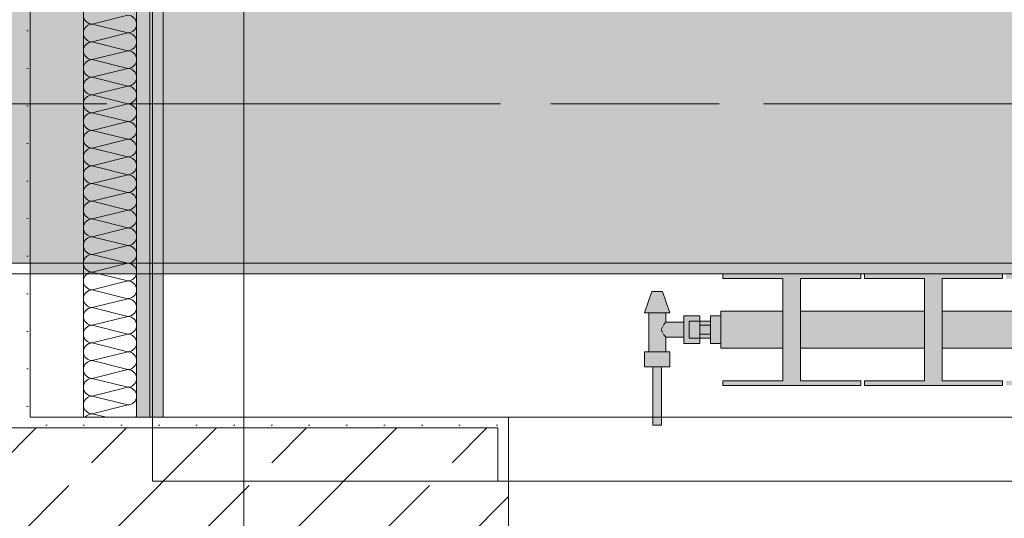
# Model space of a CAD drawing. Header units: metres. Extents: x -3.6 to 84.5, y -11 to 16.8.
# Tile 217 of 256: x 40.28 to 41.207, y 0.16 to 0.629. Entities that reach past the tile are written whole.
import ezdxf

# ---------------------------------------------------------------- set-up
doc = ezdxf.new("R2010")
doc.units = ezdxf.units.M
doc.header["$MEASUREMENT"] = 0
doc.linetypes.add('Achse', pattern=[0.2, 0.1, -0.05, 0, -0.05])
doc.linetypes.add('Strichlinie doppelt', pattern=[0.546806, 0.264583, -0.105833, 0.070556, -0.105833])
for name, color, linetype in [('154 - Bemaßung_ Beschriftung.Ausbau - Deckenspiegel', 7, 'Continuous'), ('451 - Universal.Achsen Raster', 7, 'Continuous'), ('604 - Struktur.Wand Aussen', 7, 'Continuous'), ('607 - Struktur.Stütze', 7, 'Continuous'), ('608 - Struktur.Träger', 7, 'Continuous'), ('Neubau_401 - Zone.Raum_ Raumbegrenzung_ Whg.', 7, 'Continuous'), ('Neubau_606 - Struktur.Wand Innen Ausbau', 7, 'Continuous'), ('Neubau_653 - Abdeckung.TB Verkofferung', 7, 'Continuous'), ('Neubau_801 - HKLSE.Heizung_ Klima_ Lüftung', 7, 'Continuous')]:
    doc.layers.add(name, color=color, linetype=linetype)
doc.styles.add('ERSTELLTER_STIL_2', font='txt')
doc.dimstyles.new('ERSTELLTER_STIL__2', dxfattribs={"dimtxt": 0.1, "dimasz": 0.0532, "dimexe": 0.18, "dimexo": 0.0625, "dimgap": 0, "dimtad": 1, "dimtih": 1, "dimtoh": 1, "dimzin": 0, "dimdsep": 46, "dimtxsty": 'ERSTELLTER_STIL_2', "dimblk": 'ARROWHEAD_2', "dimblk1": 'ARROWHEAD_2', "dimblk2": 'ARROWHEAD_2', "dimcen": 0.09, "dimse1": 1, "dimse2": 1, "dimclrd": 7, "dimclre": 7, "dimclrt": 7, "dimazin": 0, "dimtfac": 1, "dimtdec": 4, "dimtmove": 0, "dimatfit": 3, "dimfxl": 1, "dimtolj": 1, "dimtzin": 0, "dimarcsym": 0})
pattern_1 = [(45, (0, 0), (-0.01767767, 0.01767767), [0, -0.025])]
pattern_2 = [(45, (0, 0), (-0.08485281, 0.08485281), []), (45, (-0.04243, 0.04243), (-0.08485281, 0.08485281), [0.09, -0.03])]

# ---------------------------------------------------------------- blocks, each defined once
blk = doc.blocks.new('*X6')
at = {"layer": 'Neubau_606 - Struktur.Wand Innen Ausbau', "color": 7, "linetype": 'Continuous', "lineweight": 5}
for p, q in [((40.38166, 0.63332), (40.34833, 0.62499)), ((40.38166, 0.61665), (40.34833, 0.62499)), ((40.38166, 0.61665), (40.34833, 0.60832)), ((40.38166, 0.59999), (40.34833, 0.60832)), ((40.38166, 0.59999), (40.34833, 0.59165)), ((40.38166, 0.58332), (40.34833, 0.59165)), ((40.38166, 0.58332), (40.34833, 0.57499)), ((40.38166, 0.56665), (40.34833, 0.57499)), ((40.38166, 0.56665), (40.34833, 0.55832)), ((40.38166, 0.54999), (40.34833, 0.55832)), ((40.38166, 0.54999), (40.34833, 0.54165)), ((40.38166, 0.53332), (40.34833, 0.54165)), ((40.38166, 0.53332), (40.34833, 0.52499)), ((40.38166, 0.51665), (40.34833, 0.52499)), ((40.38166, 0.51665), (40.34833, 0.50832)), ((40.38166, 0.49999), (40.34833, 0.50832)), ((40.38166, 0.49999), (40.34833, 0.49165)), ((40.38166, 0.48332), (40.34833, 0.49165)), ((40.38166, 0.48332), (40.34833, 0.47499)), ((40.38166, 0.46665), (40.34833, 0.47499)), ((40.38166, 0.46665), (40.34833, 0.45832)), ((40.38166, 0.44999), (40.34833, 0.45832)), ((40.38166, 0.44999), (40.34833, 0.44165)), ((40.38166, 0.43332), (40.34833, 0.44165)), ((40.38166, 0.43332), (40.34833, 0.42499)), ((40.38166, 0.41665), (40.34833, 0.42499)), ((40.38166, 0.41665), (40.34833, 0.40832)), ((40.38166, 0.39999), (40.34833, 0.40832)), ((40.38166, 0.39999), (40.34833, 0.39165)), ((40.38166, 0.38332), (40.34833, 0.39165)), ((40.38166, 0.38332), (40.34833, 0.37499)), ((40.38166, 0.36665), (40.34833, 0.37499)), ((40.38166, 0.36665), (40.34833, 0.35832)), ((40.38166, 0.34999), (40.34833, 0.35832)), ((40.38166, 0.34999), (40.34833, 0.34165)), ((40.38166, 0.33332), (40.34833, 0.34165)), ((40.38166, 0.33332), (40.34833, 0.32499)), ((40.38166, 0.31665), (40.34833, 0.32499)), ((40.38166, 0.31665), (40.34833, 0.30832)), ((40.38166, 0.29999), (40.34833, 0.30832)), ((40.38166, 0.29999), (40.34833, 0.29165)), ((40.38166, 0.28332), (40.34833, 0.29165)), ((40.38166, 0.28332), (40.34833, 0.27499)), ((40.38166, 0.26665), (40.34833, 0.27499)), ((40.38166, 0.26665), (40.34833, 0.25832)), ((40.36161, 0.255), (40.34833, 0.25832))]:
    blk.add_line(p, q, dxfattribs=at)
for centre, start, end in [((40.34833, 0.63332), 179.99998, 269.99998), ((40.38166, 0.62499), 359.99998, 89.99998), ((40.34833, 0.61665), 89.99998, 179.99998), ((40.38166, 0.62499), 269.99998, 359.99998), ((40.34833, 0.61665), 179.99998, 269.99998), ((40.38166, 0.60832), 359.99998, 89.99998), ((40.34833, 0.59999), 89.99998, 179.99998), ((40.38166, 0.60832), 269.99998, 359.99998), ((40.34833, 0.59999), 179.99998, 269.99998), ((40.38166, 0.59165), 359.99998, 89.99998), ((40.34833, 0.58332), 89.99998, 179.99998), ((40.38166, 0.59165), 269.99998, 359.99998), ((40.34833, 0.58332), 179.99998, 269.99998), ((40.34833, 0.56665), 89.99998, 179.99998), ((40.38166, 0.57499), 359.99998, 89.99998), ((40.38166, 0.57499), 269.99998, 359.99998), ((40.34833, 0.56665), 179.99998, 269.99998), ((40.38166, 0.55832), 359.99998, 89.99998), ((40.34833, 0.54999), 89.99998, 179.99998), ((40.38166, 0.55832), 269.99998, 359.99998), ((40.34833, 0.54999), 179.99998, 269.99998), ((40.38166, 0.54165), 359.99998, 89.99998), ((40.34833, 0.53332), 89.99998, 179.99998), ((40.38166, 0.54165), 269.99998, 359.99998), ((40.34833, 0.53332), 179.99998, 269.99998), ((40.38166, 0.52499), 359.99998, 89.99998), ((40.34833, 0.51665), 89.99998, 179.99998), ((40.38166, 0.52499), 269.99998, 359.99998), ((40.34833, 0.51665), 179.99998, 269.99998), ((40.38166, 0.50832), 359.99998, 89.99998), ((40.34833, 0.49999), 89.99998, 179.99998), ((40.38166, 0.50832), 269.99998, 359.99998), ((40.34833, 0.49999), 179.99998, 269.99998), ((40.34833, 0.48332), 89.99998, 179.99998), ((40.38166, 0.49165), 359.99998, 89.99998), ((40.38166, 0.49165), 269.99998, 359.99998), ((40.34833, 0.48332), 179.99998, 269.99998), ((40.38166, 0.47499), 359.99998, 89.99998), ((40.34833, 0.46665), 89.99998, 179.99998), ((40.38166, 0.47499), 269.99998, 359.99998), ((40.34833, 0.46665), 179.99998, 269.99998), ((40.38166, 0.45832), 359.99998, 89.99998), ((40.34833, 0.44999), 89.99998, 179.99998), ((40.38166, 0.45832), 269.99998, 359.99998), ((40.34833, 0.44999), 179.99998, 269.99998), ((40.38166, 0.44165), 359.99998, 89.99998), ((40.34833, 0.43332), 89.99998, 179.99998), ((40.38166, 0.44165), 269.99998, 359.99998), ((40.34833, 0.43332), 179.99998, 269.99998), ((40.38166, 0.42499), 359.99998, 89.99998), ((40.34833, 0.41665), 89.99998, 179.99998), ((40.38166, 0.42499), 269.99998, 359.99998), ((40.34833, 0.41665), 179.99998, 269.99998), ((40.34833, 0.39999), 89.99998, 179.99998), ((40.38166, 0.40832), 359.99998, 89.99998), ((40.38166, 0.40832), 269.99998, 359.99998), ((40.34833, 0.39999), 179.99998, 269.99998), ((40.38166, 0.39165), 359.99998, 89.99998), ((40.34833, 0.38332), 89.99998, 179.99998), ((40.38166, 0.39165), 269.99998, 359.99998), ((40.34833, 0.38332), 179.99998, 269.99998), ((40.38166, 0.37499), 359.99998, 89.99998), ((40.34833, 0.36665), 89.99998, 179.99998), ((40.38166, 0.37499), 269.99998, 359.99998), ((40.34833, 0.36665), 179.99998, 269.99998), ((40.38166, 0.35832), 359.99998, 89.99998), ((40.34833, 0.34999), 89.99998, 179.99998), ((40.38166, 0.35832), 269.99998, 359.99998), ((40.34833, 0.34999), 179.99998, 269.99998), ((40.38166, 0.34165), 359.99998, 89.99998), ((40.34833, 0.33332), 89.99998, 179.99998), ((40.38166, 0.34165), 269.99998, 359.99998), ((40.34833, 0.33332), 179.99998, 269.99998), ((40.34833, 0.31665), 89.99998, 179.99998), ((40.38166, 0.32499), 359.99998, 89.99998), ((40.38166, 0.32499), 269.99998, 359.99998), ((40.34833, 0.31665), 179.99998, 269.99998), ((40.38166, 0.30832), 359.99998, 89.99998), ((40.34833, 0.29999), 89.99998, 179.99998), ((40.38166, 0.30832), 269.99998, 359.99998), ((40.34833, 0.29999), 179.99998, 269.99998), ((40.38166, 0.29165), 359.99998, 89.99998), ((40.34833, 0.28332), 89.99998, 179.99998), ((40.38166, 0.29165), 269.99998, 359.99998), ((40.34833, 0.28332), 179.99998, 269.99998), ((40.38166, 0.27499), 359.99998, 89.99998), ((40.34833, 0.26665), 89.99998, 179.99998), ((40.38166, 0.27499), 269.99998, 359.99998), ((40.34833, 0.26665), 179.99998, 269.99998), ((40.34833, 0.24999), 89.99998, 143.02354), ((40.38166, 0.25832), 336.51482, 359.99998)]:
    blk.add_arc(centre, 0.00833, start, end, dxfattribs=at)
blk = doc.blocks.new('*D183')
at = {"layer": '154 - Bemaßung_ Beschriftung.Ausbau - Deckenspiegel', "color": 7, "linetype": 'Continuous', "lineweight": 5}
for p, q in [((40.405, -0.90386), (40.405, -0.79886)), ((40.77498, -0.90386), (40.77498, -0.79886)), ((40.42521, -0.81636), (40.38479, -0.88636)), ((40.79518, -0.81636), (40.75477, -0.88636)), ((40.37077, -0.85136), (40.405, -0.85136)), ((40.405, -0.85136), (40.77498, -0.85136))]:
    blk.add_line(p, q, dxfattribs=at)
at = {"layer": '154 - Bemaßung_ Beschriftung.Ausbau - Deckenspiegel', "color": 7, "lineweight": 5, "insert": (40.5141, -0.83136), "char_height": 0.1, "attachment_point": 7, "style": 'ERSTELLTER_STIL_2'}
blk.add_mtext('\\A1;{\\pql;\\fArial|b0|i0|c0|p38;37}', dxfattribs=at)
blk = doc.blocks.new('ARROWHEAD_2')
at = {"color": 0, "linetype": 'Continuous', "lineweight": 0}
for p, q in [((-0.378, -0.655), (0.378, 0.655)), ((0, 0), (-1, 0))]:
    blk.add_line(p, q, dxfattribs=at)
blk = doc.blocks.new('*D184')
at = {"layer": '154 - Bemaßung_ Beschriftung.Ausbau - Deckenspiegel', "color": 7, "linetype": 'Continuous', "lineweight": 5}
for p, q in [((40.77498, -0.90386), (40.77498, -0.79886)), ((41.37498, -0.90386), (41.37498, -0.79886)), ((40.79518, -0.81636), (40.75477, -0.88636)), ((41.39518, -0.81636), (41.35477, -0.88636)), ((40.77498, -0.85136), (41.37498, -0.85136))]:
    blk.add_line(p, q, dxfattribs=at)
at = {"layer": '154 - Bemaßung_ Beschriftung.Ausbau - Deckenspiegel', "color": 7, "lineweight": 5, "insert": (40.99909, -0.83136), "char_height": 0.1, "attachment_point": 7, "style": 'ERSTELLTER_STIL_2'}
blk.add_mtext('\\A1;{\\pql;\\fArial|b0|i0|c0|p38;60}', dxfattribs=at)
blk = doc.blocks.new('*D349')
at = {"layer": '154 - Bemaßung_ Beschriftung.Ausbau - Deckenspiegel', "color": 7, "linetype": 'Continuous', "lineweight": 5}
for p, q in [((40.405, -1.10386), (40.405, -0.99886)), ((40.77498, -1.10386), (40.77498, -0.99886)), ((40.42521, -1.01636), (40.38479, -1.08636)), ((40.79518, -1.01636), (40.75477, -1.08636)), ((40.37077, -1.05136), (40.405, -1.05136)), ((40.405, -1.05136), (40.77498, -1.05136))]:
    blk.add_line(p, q, dxfattribs=at)
at = {"layer": '154 - Bemaßung_ Beschriftung.Ausbau - Deckenspiegel', "color": 7, "lineweight": 5, "insert": (40.5141, -1.03136), "char_height": 0.1, "attachment_point": 7, "style": 'ERSTELLTER_STIL_2'}
blk.add_mtext('\\A1;{\\pql;\\fArial|b0|i0|c0|p38;37}', dxfattribs=at)
blk = doc.blocks.new('*D350')
at = {"layer": '154 - Bemaßung_ Beschriftung.Ausbau - Deckenspiegel', "color": 7, "linetype": 'Continuous', "lineweight": 5}
for p, q in [((40.77498, -1.10386), (40.77498, -0.99886)), ((41.97498, -1.10386), (41.97498, -0.99886)), ((40.79518, -1.01636), (40.75477, -1.08636)), ((41.99518, -1.01636), (41.95477, -1.08636)), ((40.77498, -1.05136), (41.97498, -1.05136))]:
    blk.add_line(p, q, dxfattribs=at)
at = {"layer": '154 - Bemaßung_ Beschriftung.Ausbau - Deckenspiegel', "color": 7, "lineweight": 5, "insert": (41.24195, -1.03136), "char_height": 0.1, "attachment_point": 7, "style": 'ERSTELLTER_STIL_2'}
blk.add_mtext('\\A1;{\\pql;\\fArial|b0|i0|c0|p38;1,20}', dxfattribs=at)

msp = doc.modelspace()

# ---------------------------------------------------------------- hatches: boundary and pattern name
at = {"layer": '604 - Struktur.Wand Aussen', "linetype": 'Continuous', "lineweight": 0, "true_color": 0x000000}
h = msp.add_hatch(dxfattribs=at)
h.set_pattern_fill('Gips_0001', color=18, style=0, pattern_type=2)
h.set_pattern_definition(pattern_1)
h.paths.add_polyline_path([(40.28999, 0.255), (40.28999, 0.245), (40.73, 0.245), (40.73, 0.255)])
h = msp.add_hatch(dxfattribs=at)
h.set_pattern_fill('Gips_0001', color=18, style=0, pattern_type=2)
h.set_pattern_definition(pattern_1)
h.paths.add_polyline_path([(40.73, 0.195), (40.74, 0.195), (40.74, 0.255), (40.73, 0.255)])
h = msp.add_hatch(dxfattribs=at)
h.set_pattern_fill('Beton__Stahlbeton_0001', color=18, style=0, pattern_type=2)
h.set_pattern_definition(pattern_2)
h.paths.add_polyline_path([(39.54, 0.195), (39.54, 0.125), (39.55, 0.125), (39.58, 0.125), (39.58, 0.005), (40.7, 0.005), (40.7, 0.125), (40.73, 0.125), (40.74, 0.125), (40.74, 0.195), (40.73, 0.195), (40.73, 0.245), (39.55, 0.245), (39.55, 0.195)])
at = {"layer": '607 - Struktur.Stütze', "linetype": 'Continuous', "lineweight": 0, "true_color": 0x000000}
h = msp.add_hatch(dxfattribs=at)
h.set_pattern_fill('Gips_0001', color=18, style=0, pattern_type=2)
h.set_pattern_definition(pattern_1)
h.paths.add_polyline_path([(40.165, 0.70998), (40.165, 0.69998), (40.27999, 0.69998), (40.27999, 0.255), (40.28999, 0.255), (40.28999, 0.70998)])
h = msp.add_hatch(dxfattribs=at)
h.set_pattern_fill('Gips_0001', color=18, style=0, pattern_type=2)
h.set_pattern_definition(pattern_1)
h.paths.add_polyline_path([(39.96999, 0.255), (39.96999, 0.245), (40.28999, 0.245), (40.28999, 0.255), (40.27999, 0.255), (40.27999, 0.24998), (39.97999, 0.24998), (39.97999, 0.255)])
at = {"layer": '608 - Struktur.Träger', "linetype": 'Continuous', "lineweight": 0, "true_color": 0x000000}
h = msp.add_hatch(dxfattribs=at)
h.set_pattern_fill('Beton__Stahlbeton_0001', color=18, style=0, pattern_type=2)
h.set_pattern_definition(pattern_2)
h.paths.add_polyline_path([(0.68999, 0.69998), (0.37999, 0.69998), (0.37999, 0.39998), (0.68999, 0.39998), (3.96999, 0.39998), (4.28999, 0.39998), (7.56999, 0.39998), (7.88999, 0.39998), (11.16999, 0.39998), (11.48999, 0.39998), (14.76999, 0.39998), (15.08999, 0.39998), (18.36999, 0.39998), (18.68999, 0.39998), (21.96999, 0.39998), (22.28999, 0.39998), (25.56999, 0.39998), (25.88999, 0.39998), (29.16999, 0.39998), (29.48999, 0.39998), (32.76999, 0.39998), (33.08999, 0.39998), (36.36999, 0.39998), (36.68999, 0.39998), (39.96999, 0.39998), (40.28999, 0.39998), (43.56999, 0.39998), (43.88999, 0.39998), (47.16999, 0.39998), (47.48999, 0.39998), (50.76999, 0.39998), (51.08999, 0.39998), (54.36999, 0.39998), (54.68999, 0.39998), (57.96999, 0.39998), (58.28999, 0.39998), (61.56999, 0.39998), (61.87999, 0.39998), (61.87999, 0.69998), (61.56999, 0.69998), (58.28999, 0.69998), (57.96999, 0.69998), (54.68999, 0.69998), (54.36999, 0.69998), (51.08999, 0.69998), (50.76999, 0.69998), (47.48999, 0.69998), (47.16999, 0.69998), (43.88999, 0.69998), (43.56999, 0.69998), (40.28999, 0.69998), (39.9, 0.69998), (36.68999, 0.69998), (36.36999, 0.69998), (33.08999, 0.69998), (32.76999, 0.69998), (29.48999, 0.69998), (29.16999, 0.69998), (25.88999, 0.69998), (25.56999, 0.69998), (22.28999, 0.69998), (21.96999, 0.69998), (18.68999, 0.69998), (18.36999, 0.69998), (15.08999, 0.69998), (14.76999, 0.69998), (11.48999, 0.69998), (11.16999, 0.69998), (7.88999, 0.69998), (7.56999, 0.69998), (4.28999, 0.69998), (3.96999, 0.69998)])
h = msp.add_hatch(dxfattribs=at)
h.set_pattern_fill('Gips_0001', color=18, style=0, pattern_type=2)
h.set_pattern_definition(pattern_1)
h.paths.add_polyline_path([(40.28999, 0.38998), (43.56999, 0.38998), (43.56999, 0.39998), (40.28999, 0.39998)])
at = {"layer": 'Neubau_606 - Struktur.Wand Innen Ausbau', "linetype": 'Continuous', "lineweight": 0, "true_color": 0x000000}
h = msp.add_hatch(dxfattribs=at)
h.set_pattern_fill('Gips_0001', color=18, style=0, pattern_type=2)
h.set_pattern_definition(pattern_1)
h.paths.add_polyline_path([(40.40249, 0.255), (40.40249, 3.81), (40.38999, 3.81), (40.38999, 0.255)])
h = msp.add_hatch(dxfattribs=at)
h.set_pattern_fill('Gips_0001', color=18, style=0, pattern_type=2)
h.set_pattern_definition(pattern_1)
h.paths.add_polyline_path([(40.41499, 0.255), (40.41499, 3.81), (40.40249, 3.81), (40.40249, 0.255)])
at = {"layer": 'Neubau_801 - HKLSE.Heizung_ Klima_ Lüftung', "linetype": 'Continuous', "lineweight": 0, "true_color": 0x3a3a3a}
for points in [[(42.94001, 0.31998), (42.94001, 0.35498), (42.88168, 0.35498), (42.88168, 0.38561), (42.93834, 0.38561), (42.93834, 0.38998), (42.80834, 0.38998), (42.80834, 0.38561), (42.86501, 0.38561), (42.86501, 0.35498), (42.74834, 0.35498), (42.74834, 0.38561), (42.80501, 0.38561), (42.80501, 0.38998), (42.67501, 0.38998), (42.67501, 0.38561), (42.73168, 0.38561), (42.73168, 0.35498), (42.61501, 0.35498), (42.61501, 0.38561), (42.67168, 0.38561), (42.67168, 0.38998), (42.54168, 0.38998), (42.54168, 0.38561), (42.59834, 0.38561), (42.59834, 0.35498), (42.48168, 0.35498), (42.48168, 0.38561), (42.53834, 0.38561), (42.53834, 0.38998), (42.40834, 0.38998), (42.40834, 0.38561), (42.46501, 0.38561), (42.46501, 0.35498), (42.34834, 0.35498), (42.34834, 0.38561), (42.40501, 0.38561), (42.40501, 0.38998), (42.27501, 0.38998), (42.27501, 0.38561), (42.33168, 0.38561), (42.33168, 0.35498), (42.21501, 0.35498), (42.21501, 0.38561), (42.27168, 0.38561), (42.27168, 0.38998), (42.14168, 0.38998), (42.14168, 0.38561), (42.19834, 0.38561), (42.19834, 0.35498), (42.08168, 0.35498), (42.08168, 0.38561), (42.13834, 0.38561), (42.13834, 0.38998), (42.00834, 0.38998), (42.00834, 0.38561), (42.06501, 0.38561), (42.06501, 0.35498), (41.94834, 0.35498), (41.94834, 0.38561), (42.00501, 0.38561), (42.00501, 0.38998), (41.87501, 0.38998), (41.87501, 0.38561), (41.93168, 0.38561), (41.93168, 0.35498), (41.81501, 0.35498), (41.81501, 0.38561), (41.87168, 0.38561), (41.87168, 0.38998), (41.74168, 0.38998), (41.74168, 0.38561), (41.79834, 0.38561), (41.79834, 0.35498), (41.68168, 0.35498), (41.68168, 0.38561), (41.73834, 0.38561), (41.73834, 0.38998), (41.60834, 0.38998), (41.60834, 0.38561), (41.66501, 0.38561), (41.66501, 0.35498), (41.54834, 0.35498), (41.54834, 0.38561), (41.60501, 0.38561), (41.60501, 0.38998), (41.47501, 0.38998), (41.47501, 0.38561), (41.53168, 0.38561), (41.53168, 0.35498), (41.41501, 0.35498), (41.41501, 0.38561), (41.47168, 0.38561), (41.47168, 0.38998), (41.34168, 0.38998), (41.34168, 0.38561), (41.39834, 0.38561), (41.39834, 0.35498), (41.28168, 0.35498), (41.28168, 0.38561), (41.33834, 0.38561), (41.33834, 0.38998), (41.20834, 0.38998), (41.20834, 0.38561), (41.26501, 0.38561), (41.26501, 0.35498), (41.14834, 0.35498), (41.14834, 0.38561), (41.20501, 0.38561), (41.20501, 0.38998), (41.07501, 0.38998), (41.07501, 0.38561), (41.13168, 0.38561), (41.13168, 0.35498), (41.01501, 0.35498), (41.01501, 0.38561), (41.07168, 0.38561), (41.07168, 0.38998), (40.94168, 0.38998), (40.94168, 0.38561), (40.99834, 0.38561), (40.99834, 0.35498), (40.94001, 0.35498), (40.94001, 0.31998), (40.99834, 0.31998), (40.99834, 0.28936), (40.94168, 0.28936), (40.94168, 0.28498), (41.07168, 0.28498), (41.07168, 0.28936), (41.01501, 0.28936), (41.01501, 0.31998), (41.13168, 0.31998), (41.13168, 0.28936), (41.07501, 0.28936), (41.07501, 0.28498), (41.20501, 0.28498), (41.20501, 0.28936), (41.14834, 0.28936), (41.14834, 0.31998), (41.26501, 0.31998), (41.26501, 0.28936), (41.20834, 0.28936), (41.20834, 0.28498), (41.33834, 0.28498), (41.33834, 0.28936), (41.28168, 0.28936), (41.28168, 0.31998), (41.39834, 0.31998), (41.39834, 0.28936), (41.34168, 0.28936), (41.34168, 0.28498), (41.47168, 0.28498), (41.47168, 0.28936), (41.41501, 0.28936), (41.41501, 0.31998), (41.53168, 0.31998), (41.53168, 0.28936), (41.47501, 0.28936), (41.47501, 0.28498), (41.60501, 0.28498), (41.60501, 0.28936), (41.54834, 0.28936), (41.54834, 0.31998), (41.66501, 0.31998), (41.66501, 0.28936), (41.60834, 0.28936), (41.60834, 0.28498), (41.73834, 0.28498), (41.73834, 0.28936), (41.68168, 0.28936), (41.68168, 0.31998), (41.79834, 0.31998), (41.79834, 0.28936), (41.74168, 0.28936), (41.74168, 0.28498), (41.87168, 0.28498), (41.87168, 0.28936), (41.81501, 0.28936), (41.81501, 0.31998), (41.93168, 0.31998), (41.93168, 0.28936), (41.87501, 0.28936), (41.87501, 0.28498), (42.00501, 0.28498), (42.00501, 0.28936), (41.94834, 0.28936), (41.94834, 0.31998), (42.06501, 0.31998), (42.06501, 0.28936), (42.00834, 0.28936), (42.00834, 0.28498), (42.13834, 0.28498), (42.13834, 0.28936), (42.08168, 0.28936), (42.08168, 0.31998), (42.19834, 0.31998), (42.19834, 0.28936), (42.14168, 0.28936), (42.14168, 0.28498), (42.27168, 0.28498), (42.27168, 0.28936), (42.21501, 0.28936), (42.21501, 0.31998), (42.33168, 0.31998), (42.33168, 0.28936), (42.27501, 0.28936), (42.27501, 0.28498), (42.40501, 0.28498), (42.40501, 0.28936), (42.34834, 0.28936), (42.34834, 0.31998), (42.46501, 0.31998), (42.46501, 0.28936), (42.40834, 0.28936), (42.40834, 0.28498), (42.53834, 0.28498), (42.53834, 0.28936), (42.48168, 0.28936), (42.48168, 0.31998), (42.59834, 0.31998), (42.59834, 0.28936), (42.54168, 0.28936), (42.54168, 0.28498), (42.67168, 0.28498), (42.67168, 0.28936), (42.61501, 0.28936), (42.61501, 0.31998), (42.73168, 0.31998), (42.73168, 0.28936), (42.67501, 0.28936), (42.67501, 0.28498), (42.80501, 0.28498), (42.80501, 0.28936), (42.74834, 0.28936), (42.74834, 0.31998), (42.86501, 0.31998), (42.86501, 0.28936), (42.80834, 0.28936), (42.80834, 0.28498), (42.93834, 0.28498), (42.93834, 0.28936), (42.88168, 0.28936), (42.88168, 0.31998)], [(40.94001, 0.35047), (40.93001, 0.35047), (40.93001, 0.34548), (40.92001, 0.34548), (40.92001, 0.35048), (40.90501, 0.35048), (40.90501, 0.34448), (40.88801, 0.34448), (40.88801, 0.35348), (40.89201, 0.35348), (40.88501, 0.37348), (40.87501, 0.37348), (40.86801, 0.35348), (40.87201, 0.35348), (40.87201, 0.31648), (40.86801, 0.31648), (40.86801, 0.30248), (40.87601, 0.30248), (40.87601, 0.24748), (40.88401, 0.24748), (40.88401, 0.30248), (40.89201, 0.30248), (40.89201, 0.31648), (40.88801, 0.31648), (40.88801, 0.33048), (40.90501, 0.33048), (40.90501, 0.32448), (40.92001, 0.32448), (40.92001, 0.32948), (40.93001, 0.32948), (40.93001, 0.32449), (40.94001, 0.32449)]]:
    msp.add_hatch(color=250, dxfattribs=at).paths.add_polyline_path(points)

# ---------------------------------------------------------------- linework, layer by layer
at = {"layer": '451 - Universal.Achsen Raster', "color": 160, "linetype": 'Strichlinie doppelt', "lineweight": 9, "true_color": 0x3232ff}
msp.add_line((64.93503, 0.54998), (-3.175, 0.54998), dxfattribs=at)
at = {"layer": '604 - Struktur.Wand Aussen', "color": 7, "linetype": 'Continuous', "lineweight": 5}
for p, q in [((40.73, 0.255), (40.74, 0.255)), ((40.74, 0.245), (40.74, 0.255)), ((40.74, 0.195), (40.74, 0.245)), ((40.73, 0.195), (40.74, 0.195))]:
    msp.add_line(p, q, dxfattribs=at)
at = {"layer": '604 - Struktur.Wand Aussen', "color": 7, "linetype": 'Continuous', "lineweight": 13}
for p, q in [((41.94, 0.255), (40.74, 0.255)), ((40.73, 0.245), (39.55, 0.245)), ((40.73, 0.245), (40.73, 0.195)), ((40.74, 0.125), (40.74, 0.195))]:
    msp.add_line(p, q, dxfattribs=at)
at = {"layer": '604 - Struktur.Wand Aussen', "color": 7, "linetype": 'Continuous', "lineweight": 5, "flags": 128}
msp.add_lwpolyline([(40.73, 0.255), (40.28999, 0.255)], dxfattribs=at)
at = {"layer": '607 - Struktur.Stütze', "color": 7, "linetype": 'Continuous', "lineweight": 5, "flags": 128}
msp.add_lwpolyline([(40.28999, 0.255), (40.28999, 0.70998), (40.165, 0.70998)], dxfattribs=at)
at = {"layer": '608 - Struktur.Träger', "color": 7, "linetype": 'Achse', "lineweight": 9}
msp.add_line((0.37999, 0.54998), (61.87999, 0.54998), dxfattribs=at)
at = {"layer": '608 - Struktur.Träger', "color": 7, "linetype": 'Continuous', "lineweight": 5}
for p in [(40.28999, 0.39998), (43.56999, 0.38998)]:
    msp.add_line(p, (40.28999, 0.38998), dxfattribs=at)
at = {"layer": '608 - Struktur.Träger', "color": 7, "linetype": 'Continuous', "lineweight": 13}
msp.add_line((0.37999, 0.38998), (61.87999, 0.38998), dxfattribs=at)
at = {"layer": '608 - Struktur.Träger', "color": 7, "linetype": 'Continuous', "lineweight": 13, "flags": 128}
msp.add_lwpolyline([(50.76999, 0.39998), (47.48999, 0.39998), (47.16999, 0.39998), (43.88999, 0.39998), (43.56999, 0.39998), (40.28999, 0.39998), (39.96999, 0.39998), (36.68999, 0.39998), (36.36999, 0.39998), (33.08999, 0.39998), (32.76999, 0.39998), (29.48999, 0.39998), (29.16999, 0.39998), (25.88999, 0.39998), (25.56999, 0.39998), (22.28999, 0.39998), (21.96999, 0.39998), (18.68999, 0.39998), (18.36999, 0.39998), (15.08999, 0.39998), (14.76999, 0.39998)], dxfattribs=at)
at = {"layer": 'Neubau_401 - Zone.Raum_ Raumbegrenzung_ Whg.', "color": 1, "linetype": 'Continuous', "lineweight": 9}
msp.add_line((40.49098, -1.30852), (40.49098, 3.98676), dxfattribs=at)
at = {"layer": 'Neubau_606 - Struktur.Wand Innen Ausbau', "color": 1, "linetype": 'Continuous', "lineweight": 5}
for p, q in [((40.38999, 0.255), (40.38999, 3.81)), ((40.40249, 0.255), (40.40249, 3.81))]:
    msp.add_line(p, q, dxfattribs=at)
at = {"layer": 'Neubau_606 - Struktur.Wand Innen Ausbau', "color": 1, "linetype": 'Continuous', "lineweight": 5, "flags": 128}
for points in [[(40.33999, 3.81), (40.33999, 0.255)], [(40.41499, 0.255), (40.41499, 3.81)], [(40.33999, 0.255), (40.41499, 0.255)]]:
    msp.add_lwpolyline(points, dxfattribs=at)
at = {"layer": 'Neubau_653 - Abdeckung.TB Verkofferung', "color": 1, "linetype": 'Continuous', "lineweight": 9}
for q in [(40.405, 0.70998), (43.54499, 0.19498)]:
    msp.add_line((40.405, 0.19498), q, dxfattribs=at)
at = {"layer": 'Neubau_801 - HKLSE.Heizung_ Klima_ Lüftung', "color": 7, "linetype": 'Continuous', "lineweight": 5, "true_color": 0xebebeb}
for p, q in [((41.07168, 0.38998), (40.94168, 0.38998)), ((41.07168, 0.38998), (40.94168, 0.38998)), ((40.94168, 0.38998), (40.94168, 0.38561)), ((41.07168, 0.38561), (41.07168, 0.38998)), ((41.07168, 0.38561), (41.07168, 0.38998)), ((41.20501, 0.38998), (41.07501, 0.38998)), ((41.07501, 0.38998), (41.07501, 0.38561)), ((41.20501, 0.38998), (41.07501, 0.38998)), ((41.07501, 0.38998), (41.07501, 0.38561)), ((41.20501, 0.38561), (41.20501, 0.38998)), ((41.20501, 0.38561), (41.20501, 0.38998)), ((40.94168, 0.38561), (40.99834, 0.38561)), ((40.99834, 0.38561), (40.99834, 0.28936)), ((41.01501, 0.28936), (41.01501, 0.38561)), ((41.01501, 0.38561), (41.07168, 0.38561)), ((41.07501, 0.38561), (41.13168, 0.38561)), ((41.13168, 0.38561), (41.13168, 0.28936)), ((41.14834, 0.28936), (41.14834, 0.38561)), ((41.14834, 0.38561), (41.20501, 0.38561)), ((40.86801, 0.35348), (40.87501, 0.37348)), ((40.87647, 0.37348), (40.87501, 0.37348)), ((40.88001, 0.37348), (40.87647, 0.37348)), ((40.88355, 0.37348), (40.88001, 0.37348)), ((40.88501, 0.37348), (40.88355, 0.37348)), ((40.89201, 0.35348), (40.88501, 0.37348)), ((40.87152, 0.35348), (40.86801, 0.35348)), ((40.88001, 0.35348), (40.87152, 0.35348)), ((40.87201, 0.31648), (40.87201, 0.35348)), ((40.8885, 0.35348), (40.88001, 0.35348)), ((40.88801, 0.34448), (40.88801, 0.35348)), ((40.89201, 0.35348), (40.8885, 0.35348)), ((40.94001, 0.34986), (40.94001, 0.35498)), ((40.99834, 0.35498), (40.94001, 0.35498)), ((41.13168, 0.35498), (41.01501, 0.35498)), ((41.26501, 0.35498), (41.14834, 0.35498)), ((40.8863, 0.34243), (40.88801, 0.34448)), ((40.88801, 0.34448), (40.90501, 0.34448)), ((40.90501, 0.34398), (40.90501, 0.35048)), ((40.90501, 0.35048), (40.92001, 0.35048)), ((40.90501, 0.33098), (40.90501, 0.34398)), ((40.91001, 0.34314), (40.91001, 0.34548)), ((40.92001, 0.34548), (40.91001, 0.34548)), ((40.91001, 0.33748), (40.91001, 0.34314)), ((40.92001, 0.34398), (40.92001, 0.35048)), ((40.92001, 0.35048), (40.92001, 0.34548)), ((40.92001, 0.34314), (40.92001, 0.34548)), ((40.92001, 0.34314), (40.92001, 0.34548)), ((40.92001, 0.34548), (40.93001, 0.34548)), ((40.92001, 0.34181), (40.92001, 0.34398)), ((40.92001, 0.33748), (40.92001, 0.34314)), ((40.92001, 0.34181), (40.92001, 0.34314)), ((40.94001, 0.35047), (40.93001, 0.35047)), ((40.94001, 0.35047), (40.93001, 0.35047)), ((40.93001, 0.33748), (40.93001, 0.35047)), ((40.94001, 0.35047), (40.93001, 0.35047)), ((40.94001, 0.35047), (40.93001, 0.35047)), ((40.94001, 0.33748), (40.94001, 0.34986)), ((40.88388, 0.33748), (40.88527, 0.34034)), ((40.88527, 0.33463), (40.88388, 0.33748)), ((40.88578, 0.34137), (40.8863, 0.34243)), ((40.91001, 0.33183), (40.91001, 0.33748)), ((40.92001, 0.33748), (40.92001, 0.34181)), ((40.93001, 0.34181), (40.92001, 0.34181)), ((40.92001, 0.33315), (40.92001, 0.33748)), ((40.92001, 0.33183), (40.92001, 0.33748)), ((40.93001, 0.32449), (40.93001, 0.33748)), ((40.94001, 0.32511), (40.94001, 0.33748)), ((40.8863, 0.33253), (40.88578, 0.3336)), ((40.88801, 0.33048), (40.8863, 0.33253)), ((40.88801, 0.31648), (40.88801, 0.33048)), ((40.88801, 0.33048), (40.90501, 0.33048)), ((40.90501, 0.32448), (40.90501, 0.33098)), ((40.90501, 0.32448), (40.92001, 0.32448)), ((40.91001, 0.32948), (40.91001, 0.33183)), ((40.92001, 0.32948), (40.91001, 0.32948)), ((40.93001, 0.33315), (40.92001, 0.33315)), ((40.92001, 0.33098), (40.92001, 0.33315)), ((40.92001, 0.33183), (40.92001, 0.33315)), ((40.92001, 0.32948), (40.92001, 0.33183)), ((40.92001, 0.32948), (40.92001, 0.33183)), ((40.92001, 0.32448), (40.92001, 0.33098)), ((40.92001, 0.32948), (40.92001, 0.32448)), ((40.92001, 0.32948), (40.93001, 0.32948)), ((40.94001, 0.32449), (40.93001, 0.32449)), ((40.94001, 0.31998), (40.94001, 0.32511)), ((40.87401, 0.31648), (40.86801, 0.31648)), ((40.86801, 0.30248), (40.86801, 0.31648)), ((40.88601, 0.31648), (40.87401, 0.31648)), ((40.89201, 0.31648), (40.88601, 0.31648)), ((40.89201, 0.30248), (40.89201, 0.31648)), ((40.99834, 0.31998), (40.94001, 0.31998)), ((41.13168, 0.31998), (41.01501, 0.31998)), ((41.26501, 0.31998), (41.14834, 0.31998)), ((40.87401, 0.30248), (40.86801, 0.30248)), ((40.88601, 0.30248), (40.87401, 0.30248)), ((40.87601, 0.24748), (40.87601, 0.30248)), ((40.87718, 0.30248), (40.87601, 0.30248)), ((40.88001, 0.30248), (40.87718, 0.30248)), ((40.88284, 0.30248), (40.88001, 0.30248)), ((40.88401, 0.30248), (40.88284, 0.30248)), ((40.88401, 0.24748), (40.88401, 0.30248)), ((40.89201, 0.30248), (40.88601, 0.30248)), ((40.99834, 0.28936), (40.94168, 0.28936)), ((40.94168, 0.28936), (40.94168, 0.28498)), ((41.07168, 0.28936), (41.01501, 0.28936)), ((41.07168, 0.28498), (41.07168, 0.28936)), ((41.07168, 0.28498), (41.07168, 0.28936)), ((41.07501, 0.28936), (41.07501, 0.28498)), ((41.13168, 0.28936), (41.07501, 0.28936)), ((41.07501, 0.28936), (41.07501, 0.28498)), ((41.20501, 0.28936), (41.14834, 0.28936)), ((41.20501, 0.28498), (41.20501, 0.28936)), ((41.20501, 0.28498), (41.20501, 0.28936)), ((40.94168, 0.28498), (41.07168, 0.28498)), ((41.07501, 0.28498), (41.20501, 0.28498)), ((40.87718, 0.24748), (40.87601, 0.24748)), ((40.88001, 0.24748), (40.87718, 0.24748)), ((40.88284, 0.24748), (40.88001, 0.24748)), ((40.88401, 0.24748), (40.88284, 0.24748))]:
    msp.add_line(p, q, dxfattribs=at)

# ---------------------------------------------------------------- block references
at = {"layer": 'Neubau_606 - Struktur.Wand Innen Ausbau', "color": 1, "lineweight": 13}
msp.add_blockref('*X6', (0, 0), dxfattribs=at)

# ---------------------------------------------------------------- dimensions: what is measured, and where the dimension line sits
at = {"layer": '154 - Bemaßung_ Beschriftung.Ausbau - Deckenspiegel', "color": 7, "linetype": 'Continuous', "lineweight": 5}
for base, p1, p2, picture, middle in [((40.77498, -0.85136), (40.405, 0.74948), (40.77498, 0.74948), '*D183', (40.59034, -0.78136)), ((40.77498, -1.05136), (40.405, 0.74948), (40.77498, 0.74948), '*D349', (40.59034, -0.98136)), ((41.37498, -0.85136), (40.77498, 0.74948), (41.37498, 0.74948), '*D184', (41.07533, -0.78136)), ((41.97498, -1.05136), (40.77498, 0.74948), (41.97498, 0.74948), '*D350', (41.37183, -0.98136))]:
    dim = msp.add_linear_dim(base=base, p1=p1, p2=p2, dimstyle='ERSTELLTER_STIL__2', dxfattribs=at)
    dim.commit()
    dim.dimension.update_dxf_attribs({"geometry": picture, "text_midpoint": middle, "dimtype": 160})

doc.saveas('drawing.dxf')
